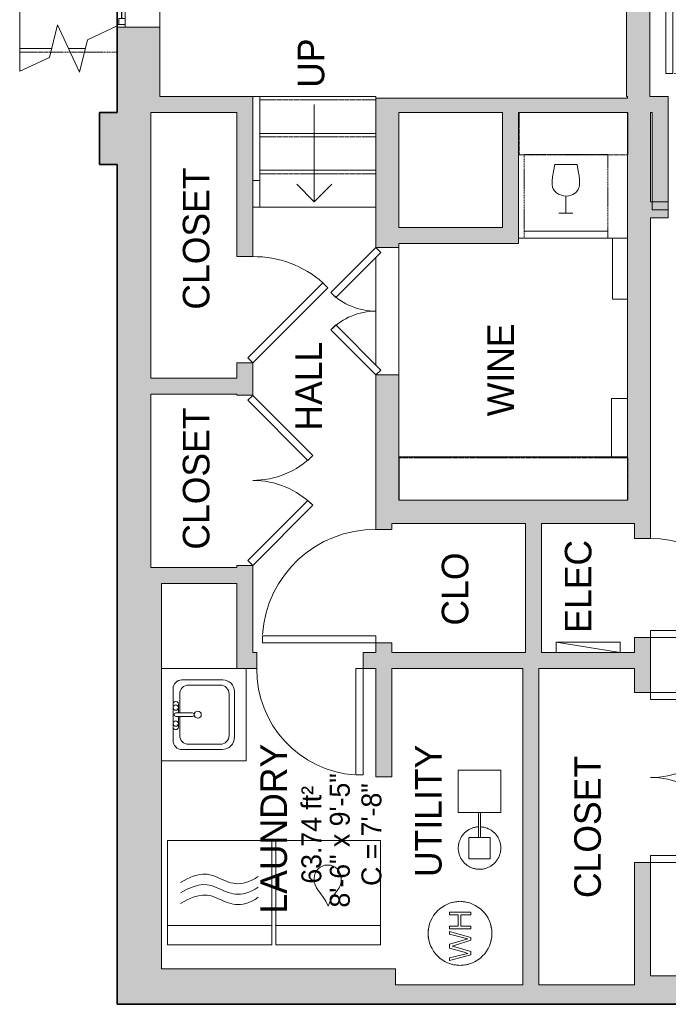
# Model space of a CAD drawing. Header units: inches. Extents: x -268 to 77, y -113 to 756.
# Tile 1 of 5: x -268 to -85, y -113 to 165. Entities that reach past the tile are written whole.
import ezdxf

# ---------------------------------------------------------------- set-up
doc = ezdxf.new("R2010")
doc.units = ezdxf.units.IN
doc.header["$MEASUREMENT"] = 0
doc.linetypes.add('Dash', pattern=[0.23622, 0.11811, -0.11811])
doc.linetypes.add('Overhead', pattern=[0.15625, 0.09375, -0.0625])
for name, color, linetype, lineweight in [('A-AREA', 32, 'Continuous', 9), ('A-AREA-IDEN', 2, 'Continuous', 9), ('A-DETL', 90, 'Continuous', 9), ('A-DOOR', 31, 'Continuous', 9), ('A-FLOR', 192, 'Continuous', 9), ('A-FLOR-HRAL', 11, 'Continuous', 9), ('A-GENM', 13, 'Continuous', 9), ('A-GLAZ', 151, 'Continuous', 9), ('A-OBJECTS', 90, 'Continuous', 9), ('A-WALL', 90, 'Continuous', 9), ('A-WALL-PATT', 111, 'Continuous', 9), ('E-ELEC-EQPM', 71, 'Continuous', 9), ('G-ANNO-TEXT', 231, 'Continuous', 9), ('M-EQPM', 90, 'Continuous', 9), ('P-SANR-FIXT', 6, 'Continuous', 9), ('Q-CASE', 31, 'Continuous', 9), ('Q-SPCQ', 2, 'Continuous', 9), ('S-STRS', 90, 'Continuous', 9), ('S-STRS-MBND', 31, 'Continuous', 9)]:
    doc.layers.add(name, color=color, linetype=linetype, lineweight=lineweight)
doc.styles.add('Inter', font='txt', dxfattribs={"height": 7.5})
doc.styles.add('Inter_1', font='txt', dxfattribs={"height": 5.625})
doc.styles.add('Inter_B', font='txt', dxfattribs={"height": 7.5})

# ---------------------------------------------------------------- blocks, each defined once
blk = doc.blocks.new('Top Rail Type - Top Rail_Internal_-4253303-Lower Floor')
at = {"layer": 'A-FLOR-HRAL'}
for p, q in [((-202.48, 143.5), (-200.52, 143.5)), ((-202.48, 119.76), (-202.48, 143.5)), ((-200.52, 143.5), (-200.52, 119.76)), ((-200.52, 119.76), (-202.48, 119.76))]:
    blk.add_line(p, q, dxfattribs=at)
blk = doc.blocks.new('Top Rail Type - Top Rail_Internal_-V1-Lower Floor')
at = {"layer": 'A-FLOR-HRAL'}
for p, q in [((-200.52, 143.5), (-202.48, 143.5)), ((-202.48, 143.5), (-202.48, 112.21)), ((-200.52, 143.5), (-200.52, 112.21)), ((-200.52, 112.21), (-202.48, 112.21))]:
    blk.add_line(p, q, dxfattribs=at)
blk = doc.blocks.new('Planitar - Single Door_Flush Panel - 2_-8_ x 6_-8_-4239218-Lower Floor')
at = {"layer": 'A-DOOR', "lineweight": 18}
for p, q in [((13.99, 3.25), (13.99, 35.25)), ((16, 35.25), (13.99, 35.25)), ((16, 3.25), (16, 35.25)), ((16, 3.25), (13.99, 3.25))]:
    blk.add_line(p, q, dxfattribs=at)
at = {"layer": 'A-DOOR'}
blk.add_arc((15.77, 3.55), 31.77, 93.8608, 180.5412, dxfattribs=at)
blk = doc.blocks.new('Planitar-Fixed - Default 1-4266130-Lower Floor')
at = {"layer": 'A-GLAZ', "lineweight": 18}
for p, q in [((-35, 6.51), (-34.25, 6.51)), ((-34.25, 6.51), (-34.25, 4.28)), ((-34.25, 6.01), (-32.52, 6.01)), ((-32.52, 6.01), (-32.52, 4.28)), ((32.52, 6.01), (32.52, 4.28)), ((34.25, 6.01), (32.52, 6.01)), ((34.25, 6.51), (34.25, 4.28)), ((34.96, 6.51), (34.25, 6.51)), ((-34.25, 4.28), (-32.52, 4.28)), ((32.52, 4.28), (34.25, 4.28)), ((-35, -5.49), (-33.74, -5.49)), ((35, -5.49), (33.74, -5.49))]:
    blk.add_line(p, q, dxfattribs=at)
at = {"layer": 'A-GLAZ'}
for p, q in [((-35, 6.51), (35, 6.51)), ((-35, 6.51), (-35, 4.28)), ((35, 4.28), (35, 6.51)), ((35, 4.28), (-35, 4.28)), ((-35, 4.28), (-35, -5.49)), ((35, 4.28), (-35, 4.28)), ((-35, 4.28), (35, 4.28)), ((-35, 4.28), (-35, -5.49)), ((35, -5.49), (35, 4.28)), ((35, -5.49), (35, 4.28)), ((-35, -5.49), (35, -5.49)), ((35, -5.49), (-35, -5.49))]:
    blk.add_line(p, q, dxfattribs=at)
at = {"layer": 'A-GLAZ', "lineweight": 25}
blk.add_line((-32.52, 5.15), (32.52, 5.15), dxfattribs=at)
blk = doc.blocks.new('Planitar - Single Door_Flush Panel - 2_-6_ x 6_-8_ 45-4266296-Lower Floor')
at = {"layer": 'A-DOOR', "lineweight": 18}
for p, q in [((-6.21, 23.46), (-7.63, 22.04)), ((15, 2.25), (-6.21, 23.46)), ((13.58, 0.83), (-7.63, 22.04)), ((15, 2.25), (13.58, 0.83))]:
    blk.add_line(p, q, dxfattribs=at)
at = {"layer": 'A-DOOR'}
blk.add_arc((14.46, 2.55), 29.46, 138.5745, 180.5753, dxfattribs=at)
blk = doc.blocks.new('Planitar - Double Door_Flush Panel - 3_-0_ x 6_-8_-4388888-Lower Floor')
at = {"layer": 'A-DOOR', "lineweight": 18}
for p, q in [((-18, 3.25), (-5.27, 15.98)), ((-3.88, 14.59), (-16.61, 1.86)), ((-5.27, 15.98), (-3.88, 14.59)), ((5.27, 15.98), (3.88, 14.59)), ((3.88, 14.59), (16.61, 1.86)), ((18, 3.25), (5.27, 15.98)), ((-16.61, 1.86), (-18, 3.25)), ((16.61, 1.86), (18, 3.25))]:
    blk.add_line(p, q, dxfattribs=at)
at = {"layer": 'A-DOOR'}
for centre, start, end in [((-18, 3.25), 0, 45), ((18, 3.25), 135, 180)]:
    blk.add_arc(centre, 18, start, end, dxfattribs=at)
blk = doc.blocks.new('Planitar - Double Door_Flush Panel - 4_-0_ x 6_-8_-4388903-Lower Floor')
at = {"layer": 'A-DOOR', "lineweight": 18}
for p, q in [((-24, 2.25), (-7.03, 19.22)), ((-5.64, 17.83), (-22.61, 0.86)), ((-7.03, 19.22), (-5.64, 17.83)), ((7.03, 19.22), (5.64, 17.83)), ((5.64, 17.83), (22.61, 0.86)), ((24, 2.25), (7.03, 19.22)), ((-22.61, 0.86), (-24, 2.25)), ((22.61, 0.86), (24, 2.25))]:
    blk.add_line(p, q, dxfattribs=at)
at = {"layer": 'A-DOOR'}
for centre, start, end in [((-24, 2.25), 0, 45), ((24, 2.25), 135, 180)]:
    blk.add_arc(centre, 24, start, end, dxfattribs=at)
blk = doc.blocks.new('Planitar - Single Door_Flush Panel - 2_-8_ x 6_-8_-4184148-Lower Floor')
at = {"layer": 'A-DOOR', "lineweight": 18}
for p, q in [((13.99, -2.25), (13.99, -34.25)), ((16, -2.25), (13.99, -2.25)), ((16, -2.25), (16, -34.25)), ((16, -34.25), (13.99, -34.25))]:
    blk.add_line(p, q, dxfattribs=at)
at = {"layer": 'A-DOOR'}
blk.add_arc((15.77, -2.55), 31.77, 179.4588, 266.1392, dxfattribs=at)
blk = doc.blocks.new('Planitar - Single Door_Flush Panel - 2_-6_ x 6_-8_-4264625-Lower Floor')
at = {"layer": 'A-DOOR', "lineweight": 18}
for p, q in [((12.99, -2.25), (12.99, -32.25)), ((15, -2.25), (12.99, -2.25)), ((15, -2.25), (15, -32.25)), ((15, -32.25), (12.99, -32.25))]:
    blk.add_line(p, q, dxfattribs=at)
at = {"layer": 'A-DOOR'}
blk.add_arc((14.77, -2.55), 29.77, 179.4225, 266.009, dxfattribs=at)
blk = doc.blocks.new('Planitar - Single Door_Flush Panel - 2_-4_ x 6_-8_-4266644-Lower Floor')
at = {"layer": 'A-DOOR', "lineweight": 18}
for p, q in [((11.99, 2.25), (11.99, 30.25)), ((14, 30.25), (11.99, 30.25)), ((14, 2.25), (14, 30.25)), ((14, 2.25), (11.99, 2.25))]:
    blk.add_line(p, q, dxfattribs=at)
at = {"layer": 'A-DOOR'}
blk.add_arc((13.77, 2.55), 27.77, 94.1354, 180.6191, dxfattribs=at)
blk = doc.blocks.new('Planitar - Double Door_Flush Panel - 4_-0_ x 6_-8_-4238674-Lower Floor')
at = {"layer": 'A-DOOR', "lineweight": 18}
for p, q in [((-24, 2.25), (-24, 26.25)), ((-24, 26.25), (-22.03, 26.25)), ((-22.03, 26.25), (-22.03, 2.25)), ((24, 26.25), (22.03, 26.25)), ((22.03, 26.25), (22.03, 2.25)), ((24, 2.25), (24, 26.25)), ((-22.03, 2.25), (-24, 2.25)), ((22.03, 2.25), (24, 2.25))]:
    blk.add_line(p, q, dxfattribs=at)
at = {"layer": 'A-DOOR'}
for centre, start, end in [((-24, 2.25), 0, 90), ((24, 2.25), 90, 180)]:
    blk.add_arc(centre, 24, start, end, dxfattribs=at)
blk = doc.blocks.new('Countertop- Rectangle shape base - Default 1-4287182-Lower Floor')
at = {"layer": 'A-GENM'}
for p, q in [((41.94, 28.01), (18.06, 28.01)), ((18.06, 28.01), (18.06, 1.99)), ((41.94, 1.99), (41.94, 28.01)), ((18.06, 1.99), (41.94, 1.99))]:
    blk.add_line(p, q, dxfattribs=at)
blk = doc.blocks.new('Bath-Basin DO NOT USE - 500 x 440mm-2615461-Lower Floor')
at = {"layer": 'P-SANR-FIXT'}
for p, q in [((7.96, 7.09), (-6.72, 7.09)), ((7.96, 7.09), (-6.72, 7.09)), ((3.62, 7.09), (-2.88, 7.09)), ((-2.88, 5.59), (0.12, 5.59)), ((0.12, 6.33), (0.12, 1.59)), ((1.12, 6.33), (1.12, 1.59)), ((1.12, 5.59), (3.62, 5.59)), ((-9.22, 4.59), (-9.22, -6.73)), ((-9.22, 4.59), (-9.22, -6.73)), ((0.12, 5.22), (-5.22, 5.22)), ((6.46, 5.22), (1.12, 5.22)), ((10.46, -6.91), (10.46, 4.59)), ((10.46, -6.91), (10.46, 4.59)), ((-7.72, 2.72), (-7.72, -6.23)), ((8.96, -6.23), (8.96, 2.72)), ((-5.72, -10.23), (7.14, -10.23)), ((-5.72, -10.23), (7.14, -10.23)), ((-5.22, -8.73), (6.46, -8.73))]:
    blk.add_line(p, q, dxfattribs=at)
for centre, radius, start, end in [((-6.72, 4.59), 2.5, 90, 180), ((-6.72, 4.59), 2.5, 90, 180), ((-2.88, 6.34), 0.75, 90, 270), ((-1.88, 6.34), 0.75, 360, 180), ((-1.88, 6.34), 0.75, 180, 0), ((0.62, 6.33), 0.5, 360, 180), ((2.62, 6.34), 0.75, 360, 180), ((2.62, 6.34), 0.75, 180, 360), ((3.62, 6.34), 0.75, 270, 90), ((7.96, 4.59), 2.5, 0, 90), ((7.96, 4.59), 2.5, 360, 90), ((-5.22, 2.72), 2.5, 90, 180), ((6.46, 2.72), 2.5, 0, 90), ((0.62, 0.13), 1, 360, 180), ((0.62, 0.13), 1, 180, 0), ((0.62, 1.59), 0.5, 180, 0), ((-5.72, -6.73), 3.5, 180, 270), ((-5.72, -6.73), 3.5, 180, 270), ((-5.22, -6.23), 2.5, 180, 270), ((6.46, -6.23), 2.5, 270, 0), ((7.14, -6.91), 3.32, 270, 360), ((7.14, -6.91), 3.32, 270, 0)]:
    blk.add_arc(centre, radius, start, end, dxfattribs=at)
blk = doc.blocks.new('Washer - Default 1-741144-Lower Floor')
at = {"layer": 'Q-SPCQ'}
for p, q in [((14.76, -3.94), (-14.76, -3.94)), ((-14.76, -3.94), (-14.76, -33.46)), ((-14.76, -3.94), (14.76, -3.94)), ((-14.76, -33.46), (-14.76, -3.94)), ((14.76, -33.46), (14.76, -3.94)), ((14.76, -3.94), (14.76, -33.46)), ((-14.76, -9.44), (14.76, -9.44)), ((-14.76, -33.46), (14.76, -33.46)), ((14.76, -33.46), (-14.76, -33.46))]:
    blk.add_line(p, q, dxfattribs=at)
blk.add_arc((0.13, -22.71), 3.8, 180, 360, dxfattribs=at)
for points in [[(-3.67, -22.71), (-4.04, -20), (-1.54, -18.88), (0, -14.93)], [(3.93, -22.71), (4.23, -19.96), (1.67, -18.89), (0, -14.93)]]:
    blk.add_open_spline(points, degree=3, dxfattribs=at)
blk = doc.blocks.new('Dryer - Default 1-741143-Lower Floor')
at = {"layer": 'Q-SPCQ'}
for p, q in [((14.76, -3.94), (-14.76, -3.94)), ((-14.76, -3.94), (-14.76, -33.46)), ((-14.76, -3.94), (14.76, -3.94)), ((-14.76, -33.46), (-14.76, -3.94)), ((14.76, -33.46), (14.76, -3.94)), ((14.76, -3.94), (14.76, -33.46)), ((14.76, -9.44), (-14.76, -9.44)), ((-14.76, -33.46), (14.76, -33.46)), ((14.76, -33.46), (-14.76, -33.46))]:
    blk.add_line(p, q, dxfattribs=at)
for points in [[(-10.91, -17.4), (-5.82, -13.83), (0.76, -17.62), (5.62, -18.93), (11.02, -15.68)], [(-10.91, -20.3), (-5.81, -16.74), (0.76, -20.55), (5.61, -21.87), (11.02, -18.63)], [(-10.91, -23.3), (-5.82, -19.73), (0.76, -23.53), (5.62, -24.83), (11.02, -21.59)]]:
    blk.add_open_spline(points, degree=3, knots=[0, 0, 0, 0, 0.52335, 1.049098, 1.049098, 1.049098, 1.049098], dxfattribs=at)
blk = doc.blocks.new('Hot Water Heater - Default 1-3363972-Lower Floor')
at = {"layer": 'M-EQPM'}
for p, q in [((-6.88, 2.97), (-7.66, 2.97)), ((-7.66, 2.97), (-6.01, -3.05)), ((-5.93, -0.99), (-6.88, 2.97)), ((-4.12, 2.97), (-5.32, -1.13)), ((-3, 2.97), (-4.12, 2.97)), ((-2.14, 0), (-3, 2.97)), ((-0.24, 2.97), (-1.2, -1.02)), ((-1.11, -3.05), (0.53, 2.97)), ((0.53, 2.97), (-0.24, 2.97)), ((2.04, 2.97), (1.29, 2.97)), ((1.29, 2.97), (1.29, -3.05)), ((2.04, 0.53), (2.04, 2.97)), ((6, 2.97), (5.24, 2.97)), ((5.24, 2.97), (5.24, 0.53)), ((6, -3.05), (6, 2.97)), ((-5.11, -3.05), (-3.79, 1.46)), ((-3.79, 1.46), (-3.56, 2.25)), ((-3.56, 2.25), (-3.36, 1.6)), ((-3.36, 1.6), (-1.92, -3.05)), ((5.24, 0.53), (2.04, 0.53)), ((-5.63, -2.21), (-5.93, -0.99)), ((-5.32, -1.13), (-5.63, -2.21)), ((-1.49, -2.21), (-2.14, 0)), ((-1.2, -1.02), (-1.49, -2.21)), ((2.04, -3.05), (2.04, -0.23)), ((2.04, -0.23), (5.24, -0.23)), ((5.24, -0.23), (5.24, -3.05)), ((-6.01, -3.05), (-5.11, -3.05)), ((-1.92, -3.05), (-1.11, -3.05)), ((1.29, -3.05), (2.04, -3.05)), ((5.24, -3.05), (6, -3.05))]:
    blk.add_line(p, q, dxfattribs=at)
for start, end in [(360, 180), (360, 180), (103.7586, 105), (91.9375, 100.5045), (79.4955, 88.0625), (75, 76.2414), (180, 360), (180, 360), (169.4955, 178.0625), (165, 166.2414), (13.7586, 15), (1.9375, 10.5045), (181.9375, 190.5045), (193.7586, 195), (345, 346.2414), (349.4955, 358.0625), (255, 256.2414), (259.4955, 268.0625), (271.9375, 280.5045), (283.7586, 285)]:
    blk.add_arc((0, 0), 9, start, end, dxfattribs=at)
blk = doc.blocks.new('Water Softener - Default 1-3371083-Lower Floor')
at = {"layer": 'M-EQPM'}
for p, q in [((22, 6), (10, 6)), ((10, 6), (10, -6)), ((22, -6), (22, 6)), ((3, 3), (-3, 3)), ((-3, 3), (-3, -3)), ((3, -3), (3, 3)), ((5.75, 0.25), (3, 0.25)), ((10, 0.25), (9.75, 0.25)), ((3, -0.25), (5.75, -0.25)), ((9.75, -0.25), (10, -0.25)), ((-3, -3), (3, -3)), ((10, -6), (22, -6))]:
    blk.add_line(p, q, dxfattribs=at)
at = {"layer": 'M-EQPM', "flags": 128}
for points in [[(6, 0.24), (5.98, 0.48), (5.96, 0.72), (5.92, 0.96), (5.88, 1.19), (5.83, 1.43), (5.77, 1.66), (5.7, 1.89), (5.62, 2.11), (5.53, 2.34), (5.43, 2.56), (5.32, 2.77), (5.21, 2.98), (5.08, 3.19), (4.95, 3.39), (4.81, 3.58), (4.67, 3.77), (4.51, 3.96), (4.35, 4.13), (4.18, 4.3), (4, 4.47), (3.82, 4.62), (3.63, 4.77), (3.44, 4.92), (3.24, 5.05), (3.04, 5.17), (2.83, 5.29), (2.61, 5.4), (2.4, 5.5), (2.17, 5.59), (1.95, 5.67), (1.72, 5.75), (1.49, 5.81), (1.26, 5.87), (1.02, 5.91), (0.78, 5.95), (0.54, 5.98), (0.3, 5.99), (0.06, 6), (-0.18, 6), (-0.41, 5.99), (-0.65, 5.96), (-0.89, 5.93), (-1.13, 5.89), (-1.36, 5.84), (-1.6, 5.78), (-1.83, 5.72), (-2.05, 5.64), (-2.28, 5.55), (-2.5, 5.46), (-2.71, 5.35), (-2.92, 5.24), (-3.13, 5.12), (-3.33, 4.99), (-3.53, 4.85), (-3.72, 4.71), (-3.91, 4.55), (-4.09, 4.39), (-4.26, 4.23), (-4.42, 4.05), (-4.58, 3.87), (-4.73, 3.69), (-4.88, 3.49), (-5.01, 3.3), (-5.14, 3.09), (-5.26, 2.88), (-5.37, 2.67), (-5.47, 2.46), (-5.57, 2.23), (-5.65, 2.01), (-5.73, 1.78), (-5.8, 1.55), (-5.85, 1.32), (-5.9, 1.08), (-5.94, 0.85), (-5.97, 0.61), (-5.99, 0.37), (-6, 0.13), (-6, 0)], [(7.75, 0.25), (7.75, 0.25), (7.74, 0.25), (7.74, 0.25), (7.72, 0.25), (7.71, 0.25), (7.69, 0.25), (7.67, 0.25), (7.65, 0.25), (7.62, 0.25), (7.59, 0.25), (7.56, 0.25), (7.52, 0.25), (7.49, 0.25), (7.44, 0.25), (7.4, 0.25), (7.35, 0.25), (7.31, 0.25), (7.25, 0.25), (7.2, 0.25), (7.14, 0.25), (7.08, 0.25), (7.02, 0.25), (6.96, 0.25), (6.9, 0.25), (6.83, 0.25), (6.76, 0.25), (6.69, 0.25), (6.62, 0.25), (6.55, 0.25), (6.47, 0.25), (6.4, 0.25), (6.32, 0.25), (6.25, 0.25), (6.17, 0.25), (6.09, 0.25), (6.01, 0.25), (5.93, 0.25), (5.85, 0.25), (5.77, 0.25), (5.75, 0.25)], [(7.7, 0.24), (7.71, 0.25), (7.72, 0.25), (7.73, 0.25), (7.74, 0.25), (7.75, 0.25), (7.75, 0.25)], [(7.75, 0.25), (7.75, 0.25), (7.76, 0.25), (7.76, 0.25), (7.78, 0.25), (7.79, 0.25), (7.81, 0.25), (7.83, 0.25), (7.85, 0.25), (7.88, 0.25), (7.91, 0.25), (7.94, 0.25), (7.98, 0.25), (8.01, 0.25), (8.06, 0.25), (8.1, 0.25), (8.15, 0.25), (8.19, 0.25), (8.25, 0.25), (8.3, 0.25), (8.36, 0.25), (8.42, 0.25), (8.48, 0.25), (8.54, 0.25), (8.6, 0.25), (8.67, 0.25), (8.74, 0.25), (8.81, 0.25), (8.88, 0.25), (8.95, 0.25), (9.03, 0.25), (9.1, 0.25), (9.18, 0.25), (9.25, 0.25), (9.33, 0.25), (9.41, 0.25), (9.49, 0.25), (9.57, 0.25), (9.65, 0.25), (9.73, 0.25), (9.75, 0.25)], [(-6, 0), (-6, -0.24), (-5.98, -0.48), (-5.96, -0.72), (-5.92, -0.96), (-5.88, -1.19), (-5.83, -1.43), (-5.77, -1.66), (-5.7, -1.89), (-5.62, -2.11), (-5.53, -2.34), (-5.43, -2.56), (-5.32, -2.77), (-5.21, -2.98), (-5.08, -3.19), (-4.95, -3.39), (-4.81, -3.58), (-4.67, -3.77), (-4.51, -3.96), (-4.35, -4.13), (-4.18, -4.3), (-4, -4.47), (-3.82, -4.62), (-3.63, -4.77), (-3.44, -4.92), (-3.24, -5.05), (-3.04, -5.17), (-2.83, -5.29), (-2.61, -5.4), (-2.4, -5.5), (-2.17, -5.59), (-1.95, -5.67), (-1.72, -5.75), (-1.49, -5.81), (-1.26, -5.87), (-1.02, -5.91), (-0.78, -5.95), (-0.54, -5.98), (-0.3, -5.99), (-0.06, -6), (0.18, -6), (0.41, -5.99), (0.65, -5.96), (0.89, -5.93), (1.13, -5.89), (1.36, -5.84), (1.6, -5.78), (1.83, -5.72), (2.05, -5.64), (2.28, -5.55), (2.5, -5.46), (2.71, -5.35), (2.92, -5.24), (3.13, -5.12), (3.33, -4.99), (3.53, -4.85), (3.72, -4.71), (3.91, -4.55), (4.09, -4.39), (4.26, -4.23), (4.42, -4.05), (4.58, -3.87), (4.73, -3.69), (4.88, -3.49), (5.01, -3.3), (5.14, -3.09), (5.26, -2.88), (5.37, -2.67), (5.47, -2.46), (5.57, -2.23), (5.65, -2.01), (5.73, -1.78), (5.8, -1.55), (5.85, -1.32), (5.9, -1.08), (5.94, -0.85), (5.97, -0.61), (5.99, -0.37), (5.99, -0.23)], [(5.75, -0.25), (5.83, -0.25), (5.91, -0.25), (5.99, -0.25), (6.07, -0.25), (6.15, -0.25), (6.23, -0.25), (6.3, -0.25), (6.38, -0.25), (6.45, -0.25), (6.53, -0.25), (6.6, -0.25), (6.67, -0.25), (6.74, -0.25), (6.81, -0.25), (6.88, -0.25), (6.94, -0.25), (7.01, -0.25), (7.07, -0.25), (7.13, -0.25), (7.18, -0.25), (7.24, -0.25), (7.29, -0.25), (7.34, -0.25), (7.39, -0.25), (7.43, -0.25), (7.47, -0.25), (7.51, -0.25), (7.55, -0.25), (7.58, -0.25), (7.61, -0.25), (7.64, -0.25), (7.67, -0.25), (7.69, -0.25), (7.71, -0.25), (7.72, -0.25), (7.73, -0.25), (7.74, -0.25), (7.75, -0.25), (7.75, -0.25), (7.75, -0.25)], [(7.75, -0.25), (7.74, -0.25), (7.73, -0.25), (7.72, -0.25), (7.71, -0.25), (7.7, -0.25)], [(9.75, -0.25), (9.67, -0.25), (9.59, -0.25), (9.51, -0.25), (9.43, -0.25), (9.35, -0.25), (9.27, -0.25), (9.2, -0.25), (9.12, -0.25), (9.05, -0.25), (8.97, -0.25), (8.9, -0.25), (8.83, -0.25), (8.76, -0.25), (8.69, -0.25), (8.62, -0.25), (8.56, -0.25), (8.49, -0.25), (8.43, -0.25), (8.37, -0.25), (8.32, -0.25), (8.26, -0.25), (8.21, -0.25), (8.16, -0.25), (8.11, -0.25), (8.07, -0.25), (8.03, -0.25), (7.99, -0.25), (7.95, -0.25), (7.92, -0.25), (7.89, -0.25), (7.86, -0.25), (7.83, -0.25), (7.81, -0.25), (7.79, -0.25), (7.78, -0.25), (7.77, -0.25), (7.76, -0.25), (7.75, -0.25), (7.75, -0.25), (7.75, -0.25)]]:
    blk.add_lwpolyline(points, dxfattribs=at)
blk = doc.blocks.new('Countertop- Rectangle shape base - Default 1-4289880-Lower Floor')
at = {"layer": 'A-GENM'}
for p, q in [((45.375, 32.75), (14.625, 32.75)), ((14.625, 32.75), (14.625, -2.75)), ((45.375, -2.75), (45.375, 32.75)), ((14.625, -2.75), (45.375, -2.75))]:
    blk.add_line(p, q, dxfattribs=at)
blk = doc.blocks.new('Wine_Under - Default 1-2560236-Lower Floor')
at = {"layer": 'Q-SPCQ', "linetype": 'Dash'}
for p, q in [((-11.81, -23.62), (-11.81, 0)), ((-11.81, 0), (11.81, 0)), ((11.81, 0), (11.81, -23.62)), ((11.81, -23.62), (-11.81, -23.62))]:
    blk.add_line(p, q, dxfattribs=at)
at = {"layer": 'Q-SPCQ'}
for p, q in [((-3.13, -2.84), (3.13, -2.84)), ((0, -11.81), (0, -16.54)), ((-1.97, -16.54), (1.97, -16.54)), ((-11.81, -21.62), (11.81, -21.62))]:
    blk.add_line(p, q, dxfattribs=at)
for points, knots in [([(-3.13, -2.84), (-4.44, -8.54), (-3.47, -10.34), (-1.97, -11.39), (0, -11.81)], [0, 0, 0, 0, 0.2701848, 0.4338718, 0.4338718, 0.4338718, 0.4338718]), ([(3.13, -2.84), (4.22, -7.99), (3.76, -9.72), (2.36, -11.45), (0, -11.81)], [0, 0, 0, 0, 0.2579445, 0.4357526, 0.4357526, 0.4357526, 0.4357526])]:
    blk.add_open_spline(points, degree=3, knots=knots, dxfattribs=at)
blk = doc.blocks.new('Countertop- Rectangle shape base - Default 1-4290475-Lower Floor')
at = {"layer": 'A-GENM'}
for p, q in [((62.25, 21.125), (-2.25, 21.125)), ((-2.25, 21.125), (-2.25, 8.875)), ((62.25, 8.875), (62.25, 21.125)), ((-2.25, 8.875), (62.25, 8.875))]:
    blk.add_line(p, q, dxfattribs=at)
blk = doc.blocks.new('Upper Cabinet-Single Door-Wall - 15_-4290600-Lower Floor')
at = {"layer": 'Q-CASE', "linetype": 'Overhead'}
for p, q in [((-20.52, 2), (-20.52, 14)), ((-20.52, 14), (10.17, 14)), ((10.17, 14), (10.17, 2)), ((10.17, 2), (-20.52, 2))]:
    blk.add_line(p, q, dxfattribs=at)
blk = doc.blocks.new('Upper Cabinet-Single Door-Wall - 15_-4383939-Lower Floor')
at = {"layer": 'Q-CASE', "linetype": 'Overhead'}
for p, q in [((-54.32, 3.25), (-54.32, 15.25)), ((-54.32, 15.25), (10.17, 15.25)), ((10.17, 15.25), (10.17, 3.25)), ((10.17, 3.25), (-54.32, 3.25))]:
    blk.add_line(p, q, dxfattribs=at)
blk = doc.blocks.new('Electrical Panel - Power Panel-4288252-Lower Floor')
at = {"layer": 'E-ELEC-EQPM'}
for p, q in [((-15.96, 5.25), (2.04, 2.25)), ((-15.96, 5.25), (2.04, 5.25)), ((-15.96, 2.25), (-15.96, 5.25)), ((2.04, 2.25), (2.04, 5.25)), ((-15.96, 2.25), (2.04, 2.25))]:
    blk.add_line(p, q, dxfattribs=at)

msp = doc.modelspace()

# ---------------------------------------------------------------- hatches: boundary and pattern name
at = {"layer": 'A-WALL-PATT'}
h = msp.add_hatch(color=9, dxfattribs=at)
h.paths.add_polyline_path([(-240.75, 145.25), (-228.75, 145.25), (-228.75, 163), (-240.75, 163)], flags=0)
h.paths.add_polyline_path([(-240.75, 233), (-228.75, 233), (-228.75, 250.19), (-240.75, 250.19)], flags=0)
h.paths.add_polyline_path([(-240.75, 280.19), (-228.75, 280.19), (-228.75, 334.75), (-240.75, 334.75), (-240.75, 321.63)], flags=0)
for points in [[(-90.5, 143.5), (-90.5, 185.25), (-97, 185.25), (-97, 143.5), (-96.75, 143.5)], [(-228.75, 139), (-228.75, 145.25), (-240.75, 145.25), (-240.75, 139), (-231.25, 139)], [(-202.5, 139), (-202.5, 143.5), (-228.75, 143.5), (-228.75, 139), (-207, 139)], [(-132, 139), (-96.75, 139), (-96.75, 143), (-161.25, 143), (-161.25, 139)], [(-90.25, 139), (-85.25, 139), (-85.25, 143.5), (-96.75, 143.5), (-96.75, 139)], [(-245.75, 124.25), (-231.25, 124.25), (-231.25, 139), (-245.75, 139), (-245.75, 137.26)], [(-127.5, 102), (-127.5, 139), (-132, 139), (-132, 102)], [(-90.25, 29.5), (-90.25, 139), (-96.75, 139), (-96.75, 29.5)], [(-85.25, 111.5), (-85.25, 139), (-89.75, 139), (-89.75, 111.5)], [(-240.75, 10.5), (-231.25, 10.5), (-231.25, 124.25), (-240.75, 124.25), (-240.75, 14.34)], [(-85.25, 109.25), (-85.25, 113.75), (-90.25, 113.75), (-90.25, 109.25)], [(-161.25, 102), (-132, 102), (-132, 106.5), (-161.25, 106.5)], [(-231.25, 59.5), (-207, 59.5), (-207, 64), (-231.25, 64)], [(-90.25, 23), (-90.25, 29.5), (-163.25, 29.5), (-163.25, 23), (-94.75, 23)], [(-125.5, -13.5), (-121, -13.5), (-121, 23), (-125.5, 23)], [(-228.25, 6), (-207, 6), (-207, 10.5), (-240.75, 10.5), (-240.75, 6)], [(-240.75, -30.25), (-228.25, -30.25), (-228.25, 6), (-240.75, 6), (-240.75, -18)], [(-94.75, -18), (-94.75, -13.5), (-163.25, -13.5), (-163.25, -18), (-97.68, -18)], [(-121.75, -107.25), (-121.75, -18), (-126.25, -18), (-126.25, -107.25)], [(-228.25, -48.75), (-228.25, -30.25), (-240.75, -30.25), (-240.75, -48.75)], [(-228.25, -112.75), (-228.25, -48.75), (-240.75, -48.75), (-240.75, -112.75)], [(-162.25, -112.75), (-162.25, -102.75), (-228.25, -102.75), (-228.25, -112.75), (-193.61, -112.75)], [(-92.5, -112.75), (50, -112.75), (50, -104.75), (-92.5, -104.75), (-92.5, -107.25)], [(-92.5, -112.75), (-92.5, -107.25), (-162.25, -107.25), (-162.25, -112.75), (-97.68, -112.75)]]:
    msp.add_hatch(color=9, dxfattribs=at).paths.add_polyline_path(points, flags=0)
h = msp.add_hatch(color=9, dxfattribs=at)
h.paths.add_polyline_path([(-163.25, 29.5), (-161.25, 29.5), (-161.25, 64.87), (-167.75, 64.87), (-167.75, 29.5)], flags=0)
h.paths.add_polyline_path([(-167.75, 100.88), (-161.25, 100.88), (-161.25, 143), (-167.75, 143)], flags=0)
h = msp.add_hatch(color=9, dxfattribs=at)
h.paths.add_polyline_path([(-207, -18), (-202.5, -18), (-202.5, 11.13), (-207, 11.13), (-207, -16.38)], flags=0)
h.paths.add_polyline_path([(-207, 59.13), (-202.5, 59.13), (-202.5, 68.28), (-207, 68.28), (-207, 59.5)], flags=0)
h.paths.add_polyline_path([(-202.5, 98.28), (-202.5, 139), (-207, 139), (-207, 98.28)], flags=0)
h = msp.add_hatch(color=9, dxfattribs=at)
h.paths.add_polyline_path([(-163.25, -48.5), (-163.25, -10.75), (-167.75, -10.75), (-167.75, -48.5)], flags=0)
h.paths.add_polyline_path([(-167.75, 21.25), (-163.25, 21.25), (-163.25, 29.5), (-167.75, 29.5)], flags=0)
h = msp.add_hatch(color=9, dxfattribs=at)
h.paths.add_polyline_path([(-92.5, -107.25), (-92.5, -104.75), (-90.25, -104.75), (-90.25, -72.75), (-94.75, -72.75), (-94.75, -107.25)], flags=0)
h.paths.add_polyline_path([(-94.75, -24.75), (-90.25, -24.75), (-90.25, -9.25), (-94.75, -9.25), (-94.75, -18)], flags=0)
h.paths.add_polyline_path([(-90.25, 18.75), (-90.25, 23), (-94.75, 23), (-94.75, 18.75)], flags=0)
h = msp.add_hatch(color=9, dxfattribs=at)
h.paths.add_polyline_path([(-202.5, -18), (-201.36, -18), (-201.36, -13.5), (-202.5, -13.5), (-202.5, -16.38)], flags=0)
h.paths.add_polyline_path([(-167.75, -18), (-167.75, -13.5), (-171.36, -13.5), (-171.36, -18)], flags=0)

# ---------------------------------------------------------------- linework, layer by layer
at = {"layer": 'A-AREA', "linetype": 'Dash'}
for p, q in [((-259.48, 156.03), (-254.04, 156.03)), ((-249.99, 156.03), (-240.75, 156.03))]:
    msp.add_line(p, q, dxfattribs=at)
at = {"layer": 'A-DETL', "lineweight": 35}
for p, q in [((-240.75, 139), (-240.75, 334.75)), ((-245.75, 124.25), (-245.75, 139)), ((-245.75, 139), (-240.75, 139)), ((-240.75, 124.25), (-245.75, 124.25)), ((-240.75, -30.25), (-240.75, 124.25)), ((-240.75, -48.75), (-240.75, -30.25)), ((-240.75, -112.75), (-240.75, -48.75)), ((50, -112.75), (-240.75, -112.75))]:
    msp.add_line(p, q, dxfattribs=at)
at = {"layer": 'A-DETL'}
for p, q in [((-185.12, 141.25), (-185.12, 113.75)), ((-185.12, 113.75), (-190.07, 118.7)), ((-185.12, 113.75), (-180.18, 118.7))]:
    msp.add_line(p, q, dxfattribs=at)
at = {"layer": 'A-FLOR'}
msp.add_line((-167.75, 112.21), (-200.52, 112.21), dxfattribs=at)
at = {"layer": 'A-OBJECTS'}
for p, q in [((-127.5, 139), (-96.75, 139)), ((-127.5, 103.5), (-127.5, 139)), ((-96.75, 139), (-96.75, 103.5)), ((-96.75, 103.5), (-127.5, 103.5)), ((-101, 103.5), (-101, 86.25)), ((-96.75, 103.5), (-101, 103.5)), ((-96.75, 86.25), (-96.75, 103.5)), ((-101, 86.25), (-96.75, 86.25)), ((-101.25, 58.25), (-96.75, 58.25)), ((-101.25, 41.75), (-101.25, 58.25)), ((-96.75, 58.25), (-96.75, 41.75)), ((-161.25, 41.75), (-96.75, 41.75)), ((-161.25, 29.5), (-161.25, 41.75)), ((-96.75, 41.75), (-101.25, 41.75)), ((-96.75, 41.75), (-96.75, 29.5)), ((-96.75, 29.5), (-161.25, 29.5)), ((-228.25, -18), (-204.38, -18)), ((-228.25, -44.03), (-228.25, -18)), ((-204.38, -18), (-204.38, -44.03)), ((-204.38, -44.03), (-228.25, -44.03))]:
    msp.add_line(p, q, dxfattribs=at)
at = {"layer": 'A-WALL'}
for p, q in [((-97, 208.5), (-97, 143.5)), ((-90.5, 143.5), (-90.5, 182)), ((-240.75, 163), (-240.75, 139)), ((-228.75, 143.5), (-228.75, 163)), ((-202.5, 143.5), (-228.75, 143.5)), ((-202.5, 98.28), (-202.5, 143.5)), ((-167.75, 143), (-167.75, 100.88)), ((-96.75, 143), (-167.75, 143)), ((-97, 143.5), (-96.75, 143.5)), ((-96.75, 143.5), (-96.75, 143)), ((-85.25, 143.5), (-90.5, 143.5)), ((-85.25, 109.25), (-85.25, 143.5)), ((-245.75, 139), (-245.75, 124.25)), ((-240.75, 139), (-245.75, 139)), ((-231.25, 139), (-207, 139)), ((-231.25, 64), (-231.25, 139)), ((-207, 139), (-207, 98.28)), ((-161.25, 106.5), (-161.25, 139)), ((-161.25, 139), (-132, 139)), ((-132, 139), (-132, 106.5)), ((-127.5, 139), (-96.75, 139)), ((-127.5, 102), (-127.5, 139)), ((-96.75, 139), (-96.75, 29.5)), ((-90.25, 113.75), (-90.25, 139)), ((-90.25, 139), (-89.75, 139)), ((-89.75, 139), (-89.75, 111.5)), ((-245.75, 124.25), (-240.75, 124.25)), ((-240.75, 124.25), (-240.75, -112.75)), ((-85.25, 113.75), (-90.25, 113.75)), ((-89.75, 111.5), (-85.25, 111.5)), ((-90.25, 18.75), (-90.25, 109.25)), ((-90.25, 109.25), (-85.25, 109.25)), ((-132, 106.5), (-161.25, 106.5)), ((-167.75, 100.88), (-161.25, 100.88)), ((-161.25, 102), (-161.25, 29.5)), ((-161.25, 102), (-127.5, 102)), ((-207, 98.28), (-202.5, 98.28)), ((-167.75, 67.66), (-167.75, 98.09)), ((-207, 68.28), (-207, 64)), ((-202.5, 68.28), (-207, 68.28)), ((-202.5, 59.13), (-202.5, 68.28)), ((-207, 64), (-231.25, 64)), ((-167.75, 64.87), (-167.75, 21.25)), ((-161.25, 64.87), (-167.75, 64.87)), ((-231.25, 59.5), (-207, 59.5)), ((-231.25, 10.5), (-231.25, 59.5)), ((-207, 59.5), (-207, 59.13)), ((-207, 59.13), (-202.5, 59.13)), ((-96.75, 29.5), (-161.25, 29.5)), ((-163.25, 21.25), (-163.25, 23)), ((-163.25, 23), (-125.5, 23)), ((-125.5, 23), (-125.5, -13.5)), ((-121, -13.5), (-121, 23)), ((-121, 23), (-94.75, 23)), ((-94.75, 23), (-94.75, 18.75)), ((-167.75, 21.25), (-163.25, 21.25)), ((-94.75, 18.75), (-90.25, 18.75)), ((-207, 11.13), (-207, 10.5)), ((-202.5, 11.13), (-207, 11.13)), ((-202.5, -13.5), (-202.5, 11.13)), ((-207, 10.5), (-231.25, 10.5)), ((-228.25, -18), (-228.25, 6)), ((-228.25, 6), (-207, 6)), ((-207, 6), (-207, -18)), ((-163.25, -10.75), (-167.75, -10.75)), ((-167.75, -10.75), (-167.75, -13.5)), ((-163.25, -13.5), (-163.25, -10.75)), ((-94.75, -9.25), (-94.75, -13.5)), ((-90.25, -9.25), (-94.75, -9.25)), ((-90.25, -24.75), (-90.25, -9.25)), ((-201.36, -13.5), (-202.5, -13.5)), ((-201.36, -18), (-201.36, -13.5)), ((-167.75, -13.5), (-171.36, -13.5)), ((-171.36, -13.5), (-171.36, -18)), ((-125.5, -13.5), (-163.25, -13.5)), ((-94.75, -13.5), (-121, -13.5)), ((-204.38, -18), (-201.36, -18)), ((-171.36, -18), (-167.75, -18)), ((-167.75, -18), (-167.75, -48.5)), ((-163.25, -18), (-126.25, -18)), ((-163.25, -48.5), (-163.25, -18)), ((-126.25, -18), (-126.25, -107.25)), ((-121.75, -18), (-94.75, -18)), ((-121.75, -107.25), (-121.75, -18)), ((-94.75, -18), (-94.75, -24.75)), ((-94.75, -24.75), (-90.25, -24.75)), ((-228.25, -102.75), (-228.25, -44.03)), ((-167.75, -48.5), (-163.25, -48.5)), ((-94.75, -72.75), (-94.75, -107.25)), ((-90.25, -72.75), (-94.75, -72.75)), ((-90.25, -104.75), (-90.25, -72.75)), ((-162.25, -102.75), (-228.25, -102.75)), ((-162.25, -107.25), (-162.25, -102.75)), ((-69.75, -104.75), (-90.25, -104.75)), ((-126.25, -107.25), (-162.25, -107.25)), ((-94.75, -107.25), (-121.75, -107.25)), ((-240.75, -112.75), (50, -112.75))]:
    msp.add_line(p, q, dxfattribs=at)
at = {"layer": 'S-STRS'}
for p, q in [((-268.25, 167.58), (-268.25, 157.01)), ((-268.25, 157.01), (-268.25, 150.6)), ((-259.25, 157.01), (-268.25, 157.01)), ((-249.75, 157.01), (-254.5, 157.01)), ((-167.75, 143.5), (-200.52, 143.5)), ((-167.75, 143.5), (-167.75, 143)), ((-167.75, 133.07), (-200.52, 133.07)), ((-167.75, 122.64), (-200.52, 122.64)), ((-167.75, 112.21), (-200.52, 112.21))]:
    msp.add_line(p, q, dxfattribs=at)
at = {"layer": 'S-STRS', "linetype": 'Overhead'}
for p, q in [((-259.48, 156.03), (-268.25, 156.03)), ((-249.99, 156.03), (-254.04, 156.03)), ((-167.75, 142.52), (-200.52, 142.52)), ((-167.75, 132.09), (-200.52, 132.09)), ((-167.75, 121.65), (-200.52, 121.65))]:
    msp.add_line(p, q, dxfattribs=at)
at = {"layer": 'S-STRS-MBND'}
for p, q in [((-259.85, 154.52), (-257.62, 163.7)), ((-257.62, 163.7), (-251.38, 150.32)), ((-249.15, 159.51), (-240.75, 163.43)), ((-251.38, 150.32), (-249.15, 159.51)), ((-268.25, 150.6), (-259.85, 154.52))]:
    msp.add_line(p, q, dxfattribs=at)

# ---------------------------------------------------------------- block references
at = {"layer": 'A-DOOR'}
for name, p, rotation in [('Planitar - Single Door_Flush Panel - 2_-8_ x 6_-8_-4239218-Lower Floor', (-69.97, 185.25), 180), ('Planitar - Double Door_Flush Panel - 3_-0_ x 6_-8_-4388888-Lower Floor', (-164.5, 82.88), 89.99999999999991), ('Planitar - Single Door_Flush Panel - 2_-6_ x 6_-8_ 45-4266296-Lower Floor', (-204.75, 83.28), 269.9999999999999), ('Planitar - Double Door_Flush Panel - 4_-0_ x 6_-8_-4388903-Lower Floor', (-204.75, 35.12), 269.9999999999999), ('Planitar - Single Door_Flush Panel - 2_-8_ x 6_-8_-4184148-Lower Floor', (-165.5, 5.25), 269.9999999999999), ('Planitar - Single Door_Flush Panel - 2_-4_ x 6_-8_-4266644-Lower Floor', (-92.5, 4.75), 269.9999999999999), ('Planitar - Double Door_Flush Panel - 4_-0_ x 6_-8_-4238674-Lower Floor', (-92.5, -48.75), 269.9999999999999)]:
    msp.add_blockref(name, p, dxfattribs=dict(at, rotation=rotation))
msp.add_blockref('Planitar - Single Door_Flush Panel - 2_-6_ x 6_-8_-4264625-Lower Floor', (-186.36, -15.75), dxfattribs=at)
at = {"layer": 'A-FLOR-HRAL'}
for name in ['Top Rail Type - Top Rail_Internal_-4253303-Lower Floor', 'Top Rail Type - Top Rail_Internal_-V1-Lower Floor']:
    msp.add_blockref(name, (0, 0), dxfattribs=at)
at = {"layer": 'A-GENM'}
for name, p in [('Countertop- Rectangle shape base - Default 1-4289880-Lower Floor', (-142.13, 106.25)), ('Countertop- Rectangle shape base - Default 1-4290475-Lower Floor', (-159, 20.63)), ('Countertop- Rectangle shape base - Default 1-4287182-Lower Floor', (-246.31, -46.01))]:
    msp.add_blockref(name, p, dxfattribs=at)
at = {"layer": 'A-GLAZ', "rotation": 89.99999999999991}
msp.add_blockref('Planitar-Fixed - Default 1-4266130-Lower Floor', (-234.24, 198), dxfattribs=at)
at = {"layer": 'E-ELEC-EQPM'}
msp.add_blockref('Electrical Panel - Power Panel-4288252-Lower Floor', (-100.91, -15.75), dxfattribs=at)
at = {"layer": 'M-EQPM'}
for name, p, rotation in [('Water Softener - Default 1-3371083-Lower Floor', (-138.5, -68.65), 90), ('Hot Water Heater - Default 1-3363972-Lower Floor', (-144, -92.75), 89.9999999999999)]:
    msp.add_blockref(name, p, dxfattribs=dict(at, rotation=rotation))
at = {"layer": 'P-SANR-FIXT', "rotation": 89.99999999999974}
msp.add_blockref('Bath-Basin DO NOT USE - 500 x 440mm-2615461-Lower Floor', (-217.88, -31.63), dxfattribs=at)
at = {"layer": 'Q-CASE', "rotation": 180}
msp.add_blockref('Upper Cabinet-Single Door-Wall - 15_-4290600-Lower Floor', (-117.18, 141), dxfattribs=at)
at = {"layer": 'Q-CASE'}
msp.add_blockref('Upper Cabinet-Single Door-Wall - 15_-4383939-Lower Floor', (-106.87, 26.25), dxfattribs=at)
at = {"layer": 'Q-SPCQ'}
msp.add_blockref('Wine_Under - Default 1-2560236-Lower Floor', (-114.13, 127.12), dxfattribs=at)
at = {"layer": 'Q-SPCQ', "rotation": 180}
for name, p in [('Dryer - Default 1-741143-Lower Floor', (-211.83, -99.95)), ('Washer - Default 1-741144-Lower Floor', (-181.23, -99.95))]:
    msp.add_blockref(name, p, dxfattribs=at)

# ---------------------------------------------------------------- texts
at = {"layer": 'A-AREA-IDEN', "attachment_point": 1, "rotation": 90}
for s, insert, char_height, width, style in [('CLOSET', (-222.22, 83.31), 7.5, 48.48, 'Inter_B'), ('WINE', (-136.29, 53.23), 7.5, 32.1937, 'Inter_B'), ('HALL', (-190.48, 49.17), 7.5, 31.815, 'Inter_B'), ('CLOSET', (-222.22, 15.57), 7.5, 48.48, 'Inter_B'), ('ELEC', (-114.43, -7.88), 7.5, 30.3, 'Inter_B'), ('CLO', (-149.16, -5.85), 7.5, 25.3762, 'Inter_B'), ('LAUNDRY', (-200.33, -87.16), 7.5, 59.085, 'Inter_B'), ('8\'-6" x 9\'-5"', (-180.75, -85.44), 5.625, 54.9187, 'Inter_1'), ('CLOSET', (-111.78, -82.77), 7.5, 48.48, 'Inter_B'), ('63.74 ft²', (-188.77, -78.71), 5.625, 38.6325, 'Inter_1'), ('C = 7\'-8"', (-171.83, -79.34), 5.625, 40.1475, 'Inter_1')]:
    msp.add_mtext(s, dxfattribs=dict(at, insert=insert, char_height=char_height, width=width, style=style))
at = {"layer": 'G-ANNO-TEXT', "color": 7, "char_height": 7.5, "attachment_point": 1, "rotation": 90, "style": 'Inter'}
for s, insert, width in [('UP', (-189.81, 145.92), 16.665), ('UTILITY', (-156.71, -76.84), 46.965)]:
    msp.add_mtext(s, dxfattribs=dict(at, insert=insert, width=width))

doc.saveas('drawing.dxf')
